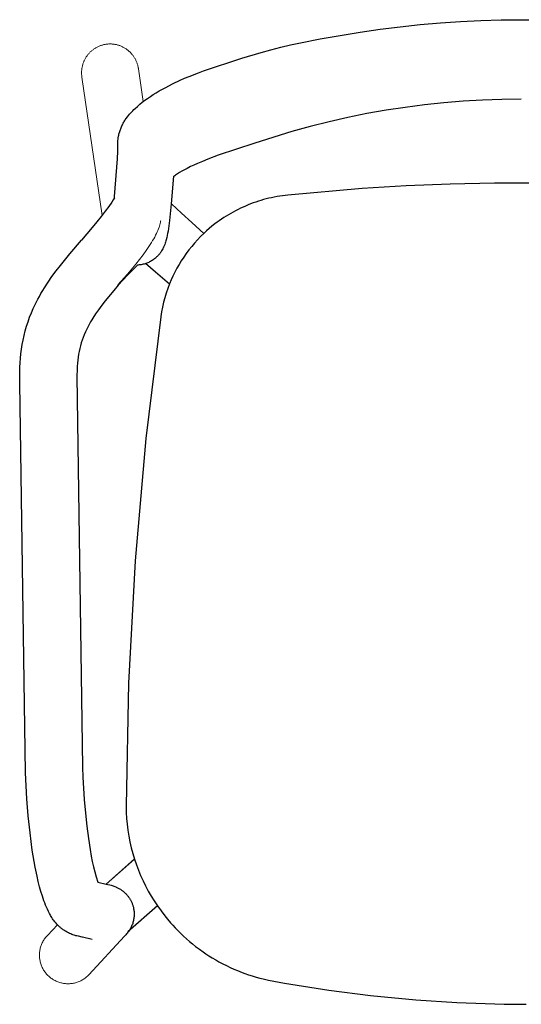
# Model space of a CAD drawing. Extents: x 27232 to 28850, y 10470 to 12144.
# Tile 5 of 7: x 27375 to 27655, y 11593 to 12144. Entities that reach past the tile are written whole.
import ezdxf

# ---------------------------------------------------------------- set-up
doc = ezdxf.new("R2010")
doc.units = 0
doc.header["$LTSCALE"] = 0.5
doc.layers.add('2D$Visibile$Curve', color=7, linetype='CONTINUOUS', lineweight=25, true_color=0x000000)
doc.layers.add('2D$Visibile$Tangenti', color=252, linetype='CONTINUOUS', lineweight=20, true_color=0x696969)

msp = doc.modelspace()

# ---------------------------------------------------------------- linework, layer by layer
at = {"layer": '2D$Visibile$Curve', "color": 0}
for p, q in [((27576.18, 12138.61), (27587.4, 12140.01)), ((27587.4, 12140.01), (27598.66, 12141.19)), ((27598.66, 12141.19), (27609.93, 12142.16)), ((27609.93, 12142.16), (27621.23, 12142.92)), ((27621.23, 12142.92), (27632.53, 12143.47)), ((27632.53, 12143.47), (27643.85, 12143.8)), ((27643.85, 12143.8), (27655.17, 12143.92)), ((27655.17, 12143.92), (27666.49, 12143.83)), ((27542.69, 12133.22), (27564.98, 12137.01)), ((27564.98, 12137.01), (27576.18, 12138.61)), ((27515.13, 12127.11), (27520.59, 12128.52)), ((27520.59, 12128.52), (27526.09, 12129.82)), ((27526.09, 12129.82), (27531.61, 12131.03)), ((27531.61, 12131.03), (27542.69, 12133.22)), ((27498.89, 12122.33), (27509.69, 12125.6)), ((27509.69, 12125.6), (27515.13, 12127.11)), ((27477.47, 12115.29), (27498.89, 12122.33)), ((27466.81, 12111.11), (27469.41, 12112.2)), ((27469.41, 12112.2), (27474.67, 12114.26)), ((27474.67, 12114.26), (27477.47, 12115.26)), ((27477.47, 12115.29), (27477.39, 12115.24)), ((27456.26, 12106.04), (27460, 12107.96)), ((27460, 12107.96), (27464.26, 12109.98)), ((27464.26, 12109.98), (27466.81, 12111.11)), ((27446.1, 12099.86), (27447.65, 12100.92)), ((27447.65, 12100.92), (27449.26, 12101.97)), ((27449.26, 12101.97), (27450.94, 12103.01)), ((27450.94, 12103.01), (27452.67, 12104.04)), ((27452.67, 12104.04), (27454.44, 12105.05)), ((27454.44, 12105.05), (27456.26, 12106.04)), ((27439.1, 12094.21), (27440.41, 12095.41)), ((27440.41, 12095.41), (27441.75, 12096.55)), ((27441.75, 12096.55), (27443.16, 12097.68)), ((27443.16, 12097.68), (27444.6, 12098.78)), ((27444.6, 12098.78), (27446.1, 12099.86)), ((27600.99, 12096.23), (27590.22, 12094.84)), ((27611.78, 12097.37), (27600.99, 12096.23)), ((27622.61, 12098.27), (27611.78, 12097.37)), ((27633.45, 12098.91), (27622.61, 12098.27)), ((27644.31, 12099.29), (27633.45, 12098.91)), ((27655.18, 12099.43), (27644.31, 12099.29)), ((27434.78, 12089.48), (27435.39, 12090.26)), ((27435.39, 12090.26), (27435.98, 12090.96)), ((27435.98, 12090.96), (27436.59, 12091.65)), ((27436.59, 12091.65), (27437.21, 12092.32)), ((27437.21, 12092.32), (27437.84, 12092.98)), ((27437.84, 12092.98), (27438.46, 12093.6)), ((27438.46, 12093.6), (27439.1, 12094.21)), ((27568.82, 12091.31), (27558.19, 12089.17)), ((27579.5, 12093.2), (27568.82, 12091.31)), ((27590.22, 12094.84), (27579.5, 12093.2)), ((27431.49, 12083.95), (27431.73, 12084.49)), ((27431.73, 12084.49), (27431.98, 12085.02)), ((27431.98, 12085.02), (27432.24, 12085.52)), ((27432.24, 12085.52), (27432.51, 12086.02)), ((27432.51, 12086.02), (27432.78, 12086.5)), ((27432.78, 12086.5), (27433.07, 12086.98)), ((27433.07, 12086.98), (27433.34, 12087.41)), ((27433.34, 12087.41), (27433.61, 12087.84)), ((27433.61, 12087.84), (27434.19, 12088.67)), ((27434.19, 12088.67), (27434.78, 12089.48)), ((27547.63, 12086.79), (27537.13, 12084.15)), ((27558.19, 12089.17), (27547.63, 12086.79)), ((27429.86, 12078.64), (27429.99, 12079.31)), ((27429.99, 12079.31), (27430.1, 12079.8)), ((27430.1, 12079.8), (27430.23, 12080.3)), ((27430.23, 12080.3), (27430.36, 12080.79)), ((27430.36, 12080.79), (27430.51, 12081.32)), ((27430.51, 12081.32), (27430.68, 12081.84)), ((27430.68, 12081.84), (27430.86, 12082.36)), ((27430.86, 12082.36), (27431.05, 12082.89)), ((27431.05, 12082.89), (27431.26, 12083.42)), ((27431.26, 12083.42), (27431.49, 12083.95)), ((27526.72, 12081.25), (27506.13, 12074.8)), ((27537.13, 12084.15), (27526.72, 12081.25)), ((27429.39, 12069.17), (27429.42, 12074.36)), ((27429.42, 12074.36), (27429.48, 12075.55)), ((27429.48, 12075.55), (27429.54, 12076.28)), ((27429.54, 12076.28), (27429.62, 12077.06)), ((27429.62, 12077.06), (27429.73, 12077.84)), ((27429.73, 12077.84), (27429.86, 12078.64)), ((27506.13, 12074.8), (27485.68, 12067.98)), ((27429.33, 12067.12), (27429.39, 12069.17)), ((27485.68, 12067.98), (27479.76, 12065.79)), ((27485.67, 12067.98), (27485.68, 12067.98)), ((27427.61, 12044.91), (27429.27, 12066.07)), ((27429.27, 12066.07), (27429.33, 12067.12)), ((27472.01, 12062.53), (27470.12, 12061.65)), ((27473.94, 12063.4), (27472.01, 12062.53)), ((27476.81, 12064.61), (27473.94, 12063.4)), ((27479.76, 12065.79), (27476.81, 12064.61)), ((27461.73, 12056.85), (27461.26, 12056.51)), ((27462.24, 12057.21), (27461.73, 12056.85)), ((27462.79, 12057.57), (27462.24, 12057.21)), ((27464, 12058.35), (27462.79, 12057.57)), ((27465.33, 12059.13), (27464, 12058.35)), ((27466.72, 12059.91), (27465.33, 12059.13)), ((27468.19, 12060.68), (27466.72, 12059.91)), ((27470.12, 12061.65), (27468.19, 12060.68)), ((27460.61, 12056.22), (27459.38, 12040.9)), ((27460.83, 12056.18), (27460.59, 12055.99)), ((27461.26, 12056.51), (27460.83, 12056.18)), ((27615.44, 12051.83), (27590.72, 12050.82)), ((27640.22, 12052.36), (27615.44, 12051.83)), ((27665.03, 12052.39), (27640.22, 12052.36)), ((27566.06, 12049.32), (27524.6, 12045.69)), ((27590.72, 12050.82), (27566.06, 12049.32)), ((27426.09, 12041.84), (27424.37, 12039.33)), ((27426.86, 12043.03), (27426.09, 12041.84)), ((27427.57, 12044.17), (27426.86, 12043.03)), ((27427.57, 12044.17), (27427.61, 12044.91)), ((27459.38, 12040.9), (27458.4, 12031.46)), ((27459.39, 12040.91), (27465.06, 12035.54)), ((27503.73, 12040.76), (27502.31, 12040.19)), ((27505.17, 12041.29), (27503.73, 12040.76)), ((27506.62, 12041.8), (27505.17, 12041.29)), ((27508.08, 12042.28), (27506.62, 12041.8)), ((27509.55, 12042.74), (27508.08, 12042.28)), ((27511.02, 12043.16), (27509.55, 12042.74)), ((27512.51, 12043.56), (27511.02, 12043.16)), ((27514, 12043.93), (27512.51, 12043.56)), ((27515.5, 12044.26), (27514, 12043.93)), ((27517, 12044.58), (27515.5, 12044.26)), ((27518.51, 12044.86), (27517, 12044.58)), ((27520.03, 12045.11), (27518.51, 12044.86)), ((27521.55, 12045.33), (27520.03, 12045.11)), ((27524.6, 12045.69), (27521.55, 12045.33)), ((27422.41, 12036.64), (27420.22, 12033.77)), ((27424.37, 12039.33), (27422.41, 12036.64)), ((27465.06, 12035.54), (27470.88, 12030.31)), ((27492.66, 12035.49), (27491.34, 12034.72)), ((27494, 12036.24), (27492.66, 12035.49)), ((27495.35, 12036.97), (27494, 12036.24)), ((27496.71, 12037.67), (27495.35, 12036.97)), ((27498.09, 12038.34), (27496.71, 12037.67)), ((27499.49, 12038.98), (27498.09, 12038.34)), ((27500.89, 12039.6), (27499.49, 12038.98)), ((27502.31, 12040.19), (27500.89, 12039.6)), ((27417.79, 12030.73), (27415.12, 12027.5)), ((27420.22, 12033.77), (27417.79, 12030.73)), ((27458.4, 12031.46), (27458, 12028.41)), ((27470.89, 12030.3), (27477.56, 12024.27)), ((27483.74, 12029.55), (27482.13, 12028.27)), ((27484.96, 12030.47), (27483.74, 12029.55)), ((27486.21, 12031.37), (27484.96, 12030.47)), ((27487.46, 12032.24), (27486.21, 12031.37)), ((27488.74, 12033.09), (27487.46, 12032.24)), ((27490.03, 12033.92), (27488.74, 12033.09)), ((27491.34, 12034.72), (27490.03, 12033.92)), ((27415.12, 12027.5), (27409.08, 12020.53)), ((27457.33, 12024.29), (27457.09, 12023.08)), ((27457.55, 12025.55), (27457.33, 12024.29)), ((27458, 12028.41), (27457.55, 12025.55)), ((27477.51, 12024.22), (27475.74, 12022.49)), ((27479.02, 12025.61), (27477.51, 12024.22)), ((27480.56, 12026.96), (27479.02, 12025.61)), ((27482.13, 12028.27), (27480.56, 12026.96)), ((27402.56, 12012.84), (27409.08, 12020.53)), ((27409.19, 12020.39), (27409.08, 12020.53)), ((27455.94, 12018.77), (27455.69, 12018.07)), ((27456.16, 12019.44), (27455.94, 12018.77)), ((27456.35, 12020.08), (27456.16, 12019.44)), ((27456.52, 12020.69), (27456.35, 12020.08)), ((27456.82, 12021.88), (27456.52, 12020.69)), ((27457.09, 12023.08), (27456.82, 12021.88)), ((27472.37, 12018.86), (27470.77, 12016.97)), ((27474.03, 12020.7), (27472.37, 12018.86)), ((27475.74, 12022.49), (27474.03, 12020.7)), ((27397.3, 12006.35), (27402.56, 12012.84)), ((27452.69, 12012.72), (27452.47, 12012.45)), ((27452.91, 12012.99), (27452.69, 12012.72)), ((27453.11, 12013.26), (27452.91, 12012.99)), ((27453.37, 12013.63), (27453.11, 12013.26)), ((27453.62, 12013.99), (27453.37, 12013.63)), ((27453.94, 12014.48), (27453.62, 12013.99)), ((27454.27, 12015.02), (27453.94, 12014.48)), ((27454.55, 12015.54), (27454.27, 12015.02)), ((27454.8, 12016.02), (27454.55, 12015.54)), ((27455.02, 12016.48), (27454.8, 12016.02)), ((27455.22, 12016.9), (27455.02, 12016.48)), ((27455.39, 12017.31), (27455.22, 12016.9)), ((27455.55, 12017.7), (27455.39, 12017.31)), ((27455.69, 12018.07), (27455.55, 12017.7)), ((27467.75, 12013.05), (27466.33, 12011.01)), ((27469.22, 12015.03), (27467.75, 12013.05)), ((27470.77, 12016.97), (27469.22, 12015.03)), ((27444.73, 12007.25), (27444.2, 12007.1)), ((27445.26, 12007.43), (27444.73, 12007.25)), ((27450.57, 12002.61), (27445.01, 12007.35)), ((27445.77, 12007.62), (27445.26, 12007.43)), ((27446.28, 12007.83), (27445.77, 12007.62)), ((27446.77, 12008.05), (27446.28, 12007.83)), ((27447.26, 12008.29), (27446.77, 12008.05)), ((27447.75, 12008.55), (27447.26, 12008.29)), ((27448.22, 12008.82), (27447.75, 12008.55)), ((27448.68, 12009.11), (27448.22, 12008.82)), ((27449.14, 12009.41), (27448.68, 12009.11)), ((27449.61, 12009.75), (27449.14, 12009.41)), ((27450.05, 12010.09), (27449.61, 12009.75)), ((27450.47, 12010.43), (27450.05, 12010.09)), ((27450.86, 12010.78), (27450.47, 12010.43)), ((27451.18, 12011.08), (27450.86, 12010.78)), ((27451.49, 12011.38), (27451.18, 12011.08)), ((27451.87, 12011.78), (27451.49, 12011.38)), ((27452.23, 12012.17), (27451.87, 12011.78)), ((27452.47, 12012.45), (27452.23, 12012.17)), ((27464.96, 12008.92), (27463.7, 12006.84)), ((27464.98, 12008.94), (27464.96, 12008.92)), ((27466.33, 12011.01), (27464.98, 12008.94)), ((27392.59, 12000.1), (27394.91, 12003.25)), ((27394.91, 12003.25), (27397.3, 12006.35)), ((27440.37, 12006.51), (27434.89, 12000.95)), ((27440.92, 12006.53), (27440.37, 12006.5)), ((27441.48, 12006.58), (27440.92, 12006.53)), ((27442.03, 12006.65), (27441.48, 12006.58)), ((27442.58, 12006.73), (27442.03, 12006.65)), ((27443.12, 12006.83), (27442.58, 12006.73)), ((27443.66, 12006.96), (27443.12, 12006.83)), ((27444.2, 12007.1), (27443.66, 12006.96)), ((27458.34, 11995.85), (27450.57, 12002.61)), ((27461.37, 12002.58), (27460.31, 12000.4)), ((27462.5, 12004.73), (27461.37, 12002.58)), ((27463.7, 12006.84), (27462.5, 12004.73)), ((27388.39, 11993.83), (27390.44, 11997)), ((27390.44, 11997), (27392.59, 12000.1)), ((27434.89, 12000.95), (27429.57, 11995.24)), ((27459.31, 11998.19), (27458.38, 11995.95)), ((27460.31, 12000.4), (27459.31, 11998.19)), ((27385.55, 11989.01), (27386.47, 11990.64)), ((27386.47, 11990.64), (27387.41, 11992.24)), ((27387.41, 11992.24), (27388.39, 11993.83)), ((27427.15, 11992.35), (27422.46, 11986.58)), ((27429.57, 11995.24), (27427.15, 11992.35)), ((27429.57, 11995.24), (27429.45, 11995.38)), ((27456.56, 11990.86), (27455.78, 11988.28)), ((27457.42, 11993.42), (27456.56, 11990.86)), ((27458.38, 11995.95), (27457.42, 11993.42)), ((27383.23, 11984.52), (27384.67, 11987.37)), ((27384.67, 11987.37), (27385.55, 11989.01)), ((27422.46, 11986.58), (27420.51, 11984.05)), ((27455.09, 11985.67), (27454.48, 11983.03)), ((27455.78, 11988.28), (27455.09, 11985.67)), ((27380.12, 11977.3), (27381.09, 11979.76)), ((27381.09, 11979.76), (27382.13, 11982.15)), ((27382.13, 11982.15), (27383.23, 11984.52)), ((27418.62, 11981.48), (27417.03, 11979.2)), ((27420.51, 11984.05), (27418.62, 11981.48)), ((27453.97, 11980.38), (27453.55, 11977.71)), ((27454.48, 11983.03), (27453.97, 11980.38)), ((27378.4, 11972.28), (27379.23, 11974.82)), ((27379.23, 11974.82), (27380.12, 11977.3)), ((27414.21, 11974.7), (27413.59, 11973.6)), ((27414.86, 11975.79), (27414.21, 11974.7)), ((27415.52, 11976.87), (27414.86, 11975.79)), ((27417.03, 11979.2), (27415.52, 11976.87)), ((27453.55, 11977.5), (27445.13, 11909.36)), ((27377.01, 11967.14), (27377.66, 11969.71)), ((27377.66, 11969.71), (27378.4, 11972.28)), ((27411.33, 11969.07), (27410.67, 11967.53)), ((27412.04, 11970.6), (27411.33, 11969.07)), ((27412.99, 11972.48), (27412.04, 11970.6)), ((27413.59, 11973.6), (27412.99, 11972.48)), ((27375.97, 11961.99), (27376.44, 11964.55)), ((27376.44, 11964.55), (27377.01, 11967.14)), ((27409.5, 11964.43), (27408.99, 11962.9)), ((27410.06, 11965.99), (27409.5, 11964.43)), ((27410.67, 11967.53), (27410.06, 11965.99)), ((27375.24, 11956.87), (27375.57, 11959.42)), ((27375.57, 11959.42), (27375.97, 11961.99)), ((27407.81, 11958.22), (27407.51, 11956.59)), ((27408.15, 11959.79), (27407.81, 11958.22)), ((27408.55, 11961.34), (27408.15, 11959.79)), ((27408.99, 11962.9), (27408.55, 11961.34)), ((27374.8, 11951.79), (27374.99, 11954.32)), ((27374.99, 11954.32), (27375.24, 11956.87)), ((27407.04, 11953.25), (27406.87, 11951.54)), ((27407.25, 11954.96), (27407.04, 11953.25)), ((27407.51, 11956.59), (27407.25, 11954.96)), ((27374.56, 11944.57), (27374.67, 11949.3)), ((27374.67, 11949.3), (27374.8, 11951.79)), ((27406.64, 11947.99), (27406.56, 11944.33)), ((27406.73, 11949.78), (27406.64, 11947.99)), ((27406.87, 11951.54), (27406.73, 11949.78)), ((27374.58, 11940.34), (27374.56, 11944.57)), ((27406.56, 11944.33), (27409.65, 11725.39)), ((27377.73, 11722.27), (27374.58, 11940.34)), ((27445.13, 11909.36), (27439.07, 11840.96)), ((27439.07, 11840.96), (27435.37, 11772.4)), ((27435.37, 11772.4), (27434.03, 11703.75)), ((27378.56, 11707.74), (27377.73, 11722.27)), ((27409.65, 11725.39), (27409.88, 11719.83)), ((27409.88, 11719.83), (27410.69, 11707.21)), ((27379.31, 11698.13), (27378.56, 11707.74)), ((27410.69, 11707.21), (27411.34, 11699.57)), ((27411.34, 11699.57), (27412.1, 11692.31)), ((27434.03, 11703.75), (27434.03, 11703.62)), ((27434.03, 11703.4), (27434.13, 11700.07)), ((27434.13, 11700.07), (27434.33, 11696.74)), ((27380.33, 11688.55), (27379.31, 11698.13)), ((27434.33, 11696.74), (27434.64, 11693.42)), ((27434.64, 11693.42), (27435.06, 11690.11)), ((27381.62, 11679), (27380.33, 11688.55)), ((27412.1, 11692.31), (27412.97, 11685.52)), ((27435.06, 11690.11), (27435.59, 11686.82)), ((27412.97, 11685.52), (27413.92, 11679.35)), ((27435.59, 11686.82), (27436.24, 11683.54)), ((27436.24, 11683.54), (27436.99, 11680.29)), ((27383.18, 11669.49), (27381.62, 11679)), ((27413.92, 11679.35), (27414.61, 11675.49)), ((27436.99, 11680.29), (27437.85, 11677.07)), ((27437.85, 11677.07), (27438.81, 11673.88)), ((27414.61, 11675.49), (27415.17, 11672.57)), ((27415.17, 11672.57), (27415.82, 11669.67)), ((27438.81, 11674.08), (27422.95, 11659.98)), ((27422.99, 11659.97), (27438.82, 11674.05)), ((27423.02, 11659.97), (27438.81, 11673.88)), ((27438.81, 11673.88), (27439.85, 11670.81)), ((27384.24, 11664.33), (27383.18, 11669.49)), ((27415.82, 11669.67), (27416.56, 11666.78)), ((27416.56, 11666.78), (27417.39, 11663.92)), ((27439.85, 11670.81), (27440.99, 11667.78)), ((27440.99, 11667.78), (27442.22, 11664.78)), ((27384.93, 11661.34), (27384.24, 11664.33)), ((27385.66, 11658.48), (27384.93, 11661.34)), ((27417.39, 11663.92), (27418.31, 11661.09)), ((27418.31, 11661.09), (27423.02, 11659.97)), ((27423.02, 11659.97), (27423.95, 11659.75)), ((27442.22, 11664.78), (27443.55, 11661.82)), ((27443.55, 11661.82), (27444.97, 11658.91)), ((27386.41, 11655.75), (27385.66, 11658.48)), ((27387.22, 11653.12), (27386.41, 11655.75)), ((27423.95, 11659.75), (27425, 11659.49)), ((27425, 11659.49), (27425.64, 11659.31)), ((27425.64, 11659.31), (27426.37, 11659.1)), ((27426.37, 11659.1), (27426.79, 11658.96)), ((27426.79, 11658.96), (27427.25, 11658.8)), ((27427.25, 11658.8), (27427.74, 11658.61)), ((27427.74, 11658.61), (27428.28, 11658.39)), ((27428.28, 11658.39), (27428.61, 11658.24)), ((27428.61, 11658.24), (27428.95, 11658.09)), ((27428.95, 11658.09), (27429.31, 11657.91)), ((27429.31, 11657.91), (27429.68, 11657.72)), ((27429.68, 11657.72), (27430.08, 11657.5)), ((27430.08, 11657.5), (27430.48, 11657.27)), ((27430.48, 11657.27), (27430.89, 11657.02)), ((27430.89, 11657.02), (27431.3, 11656.75)), ((27431.3, 11656.75), (27431.49, 11656.61)), ((27431.49, 11656.61), (27431.79, 11656.4)), ((27431.79, 11656.4), (27432.09, 11656.17)), ((27432.09, 11656.17), (27432.39, 11655.94)), ((27432.39, 11655.94), (27432.69, 11655.7)), ((27432.69, 11655.7), (27432.98, 11655.45)), ((27432.98, 11655.45), (27433.27, 11655.19)), ((27433.27, 11655.19), (27433.55, 11654.92)), ((27433.55, 11654.92), (27433.84, 11654.64)), ((27433.84, 11654.64), (27434.11, 11654.35)), ((27434.11, 11654.35), (27434.39, 11654.05)), ((27444.97, 11658.91), (27446.49, 11656.05)), ((27446.49, 11656.05), (27448.1, 11653.24)), ((27388.07, 11650.61), (27387.22, 11653.12)), ((27388.53, 11649.38), (27388.07, 11650.61)), ((27389, 11648.17), (27388.53, 11649.38)), ((27434.39, 11654.05), (27434.65, 11653.75)), ((27434.65, 11653.75), (27434.92, 11653.43)), ((27434.92, 11653.43), (27435.17, 11653.11)), ((27435.17, 11653.11), (27435.43, 11652.77)), ((27435.43, 11652.77), (27435.67, 11652.43)), ((27435.67, 11652.43), (27435.91, 11652.08)), ((27435.91, 11652.08), (27436.12, 11651.74)), ((27436.12, 11651.74), (27436.33, 11651.4)), ((27436.33, 11651.4), (27436.53, 11651.05)), ((27436.53, 11651.05), (27436.72, 11650.7)), ((27436.72, 11650.7), (27436.9, 11650.35)), ((27436.9, 11650.35), (27437.07, 11649.99)), ((27437.07, 11649.99), (27437.23, 11649.62)), ((27437.23, 11649.62), (27437.39, 11649.25)), ((27437.39, 11649.25), (27437.54, 11648.88)), ((27437.54, 11648.88), (27437.67, 11648.5)), ((27448.1, 11653.24), (27449.8, 11650.48)), ((27449.8, 11650.48), (27451.58, 11647.77)), ((27389.5, 11646.98), (27389, 11648.17)), ((27390.02, 11645.82), (27389.5, 11646.98)), ((27390.58, 11644.64), (27390.02, 11645.82)), ((27391.19, 11643.47), (27390.58, 11644.64)), ((27391.51, 11642.89), (27391.19, 11643.47)), ((27451.74, 11647.75), (27435.01, 11633.21)), ((27437.67, 11648.5), (27437.8, 11648.12)), ((27437.8, 11648.12), (27437.92, 11647.74)), ((27437.92, 11647.74), (27438.03, 11647.35)), ((27438.03, 11647.35), (27438.13, 11646.95)), ((27438.13, 11646.95), (27438.22, 11646.56)), ((27438.22, 11646.56), (27438.3, 11646.16)), ((27438.3, 11646.16), (27438.4, 11645.61)), ((27438.4, 11645.61), (27438.47, 11645.06)), ((27438.47, 11645.06), (27438.53, 11644.51)), ((27438.53, 11644.51), (27438.57, 11643.95)), ((27438.57, 11643.95), (27438.59, 11643.4)), ((27438.59, 11643.4), (27438.59, 11642.84)), ((27451.58, 11647.77), (27453.61, 11644.92)), ((27453.61, 11644.92), (27455.73, 11642.14)), ((27391.84, 11642.31), (27391.51, 11642.89)), ((27392.19, 11641.73), (27391.84, 11642.31)), ((27392.55, 11641.17), (27392.19, 11641.73)), ((27392.94, 11640.57), (27392.55, 11641.17)), ((27393.36, 11639.96), (27392.94, 11640.57)), ((27393.81, 11639.36), (27393.36, 11639.96)), ((27394.28, 11638.76), (27393.81, 11639.36)), ((27394.61, 11638.36), (27394.28, 11638.76)), ((27394.95, 11637.97), (27394.61, 11638.36)), ((27395.3, 11637.58), (27394.95, 11637.97)), ((27437.76, 11637.93), (27437.58, 11637.4)), ((27437.93, 11638.46), (27437.76, 11637.93)), ((27438.07, 11639), (27437.93, 11638.46)), ((27438.2, 11639.54), (27438.07, 11639)), ((27438.31, 11640.08), (27438.2, 11639.54)), ((27438.4, 11640.63), (27438.31, 11640.08)), ((27438.48, 11641.18), (27438.4, 11640.63)), ((27438.53, 11641.73), (27438.48, 11641.18)), ((27438.57, 11642.29), (27438.53, 11641.73)), ((27438.59, 11642.84), (27438.57, 11642.29)), ((27455.73, 11642.14), (27457.29, 11640.22)), ((27457.29, 11640.22), (27458.89, 11638.34)), ((27458.89, 11638.34), (27460.22, 11636.85)), ((27395.66, 11637.2), (27395.3, 11637.58)), ((27396.06, 11636.78), (27395.66, 11637.2)), ((27396.48, 11636.38), (27396.06, 11636.78)), ((27396.81, 11636.08), (27396.48, 11636.38)), ((27397.14, 11635.78), (27396.81, 11636.08)), ((27397.47, 11635.5), (27397.14, 11635.78)), ((27397.81, 11635.22), (27397.47, 11635.5)), ((27398.16, 11634.94), (27397.81, 11635.22)), ((27398.51, 11634.68), (27398.16, 11634.94)), ((27398.86, 11634.42), (27398.51, 11634.68)), ((27399.22, 11634.17), (27398.86, 11634.42)), ((27399.85, 11633.75), (27399.22, 11634.17)), ((27400.49, 11633.36), (27399.85, 11633.75)), ((27401.13, 11633), (27400.49, 11633.36)), ((27401.77, 11632.66), (27401.13, 11633)), ((27402.43, 11632.35), (27401.77, 11632.66)), ((27403.08, 11632.06), (27402.43, 11632.35)), ((27434.72, 11632.47), (27434.33, 11632.01)), ((27435.1, 11632.95), (27434.72, 11632.47)), ((27435.47, 11633.44), (27435.1, 11632.95)), ((27435.82, 11633.94), (27435.47, 11633.44)), ((27436.12, 11634.41), (27435.82, 11633.94)), ((27436.4, 11634.89), (27436.12, 11634.41)), ((27436.67, 11635.38), (27436.4, 11634.89)), ((27436.92, 11635.87), (27436.67, 11635.38)), ((27437.16, 11636.37), (27436.92, 11635.87)), ((27437.38, 11636.89), (27437.16, 11636.37)), ((27437.58, 11637.4), (27437.38, 11636.89)), ((27460.22, 11636.85), (27461.57, 11635.4)), ((27461.57, 11635.4), (27463.13, 11633.78)), ((27463.13, 11633.78), (27464.62, 11632.31)), ((27464.62, 11632.31), (27466.14, 11630.86)), ((27403.73, 11631.79), (27403.08, 11632.06)), ((27404.36, 11631.56), (27403.73, 11631.79)), ((27404.95, 11631.36), (27404.36, 11631.56)), ((27405.51, 11631.19), (27404.95, 11631.36)), ((27406.05, 11631.03), (27405.51, 11631.19)), ((27406.55, 11630.9), (27406.05, 11631.03)), ((27407.43, 11630.7), (27406.55, 11630.9)), ((27409.42, 11630.31), (27407.43, 11630.7)), ((27409.78, 11630.24), (27409.42, 11630.31)), ((27415.04, 11628.96), (27409.78, 11630.24)), ((27433.49, 11631.11), (27433.05, 11630.68)), ((27433.05, 11630.68), (27433.13, 11630.76)), ((27433.92, 11631.55), (27433.49, 11631.11)), ((27434.33, 11632.01), (27433.92, 11631.55)), ((27466.14, 11630.86), (27467.81, 11629.35)), ((27467.81, 11629.35), (27469.51, 11627.87)), ((27469.51, 11627.87), (27471.24, 11626.43)), ((27471.24, 11626.43), (27473, 11625.03)), ((27473, 11625.03), (27475.09, 11623.45)), ((27475.09, 11623.45), (27477.22, 11621.93)), ((27477.22, 11621.93), (27478.78, 11620.87)), ((27478.78, 11620.87), (27480.36, 11619.83)), ((27480.36, 11619.83), (27482.31, 11618.61)), ((27482.31, 11618.61), (27484.28, 11617.44)), ((27484.28, 11617.44), (27486, 11616.47)), ((27486, 11616.47), (27488.22, 11615.28)), ((27488.22, 11615.28), (27490.22, 11614.27)), ((27490.22, 11614.27), (27492.24, 11613.3)), ((27492.24, 11613.3), (27494.27, 11612.38)), ((27494.27, 11612.38), (27496.33, 11611.51)), ((27496.33, 11611.51), (27498.96, 11610.47)), ((27498.96, 11610.47), (27500.49, 11609.9)), ((27500.49, 11609.9), (27502.58, 11609.17)), ((27502.58, 11609.17), (27504.69, 11608.49)), ((27504.69, 11608.49), (27506.82, 11607.85)), ((27506.82, 11607.85), (27508.97, 11607.26)), ((27508.97, 11607.26), (27510.71, 11606.82)), ((27510.71, 11606.82), (27513.71, 11606.13)), ((27513.71, 11606.13), (27522.79, 11604.45)), ((27522.79, 11604.45), (27547.45, 11600.52)), ((27547.45, 11600.52), (27570.74, 11597.54)), ((27570.74, 11597.54), (27596.24, 11595.09)), ((27596.24, 11595.09), (27619.14, 11593.6)), ((27619.14, 11593.6), (27645.67, 11592.73)), ((27645.67, 11592.73), (27657.92, 11592.63))]:
    msp.add_line(p, q, dxfattribs=at)
at = {"layer": '2D$Visibile$Tangenti', "color": 0}
for p, q in [((27417.91, 12128.6), (27417.56, 12128.42)), ((27418.26, 12128.78), (27417.91, 12128.6)), ((27418.62, 12128.94), (27418.26, 12128.78)), ((27418.98, 12129.1), (27418.62, 12128.94)), ((27419.35, 12129.25), (27418.98, 12129.1)), ((27419.71, 12129.39), (27419.35, 12129.25)), ((27420.09, 12129.52), (27419.71, 12129.39)), ((27420.46, 12129.64), (27420.09, 12129.52)), ((27420.84, 12129.75), (27420.46, 12129.64)), ((27421.22, 12129.85), (27420.84, 12129.75)), ((27421.61, 12129.95), (27421.22, 12129.85)), ((27421.99, 12130.03), (27421.61, 12129.95)), ((27422.38, 12130.1), (27421.99, 12130.03)), ((27422.77, 12130.17), (27422.38, 12130.1)), ((27423.16, 12130.22), (27422.77, 12130.17)), ((27423.55, 12130.26), (27423.16, 12130.22)), ((27423.94, 12130.3), (27423.55, 12130.26)), ((27424.34, 12130.32), (27423.94, 12130.3)), ((27424.73, 12130.34), (27424.34, 12130.32)), ((27425.13, 12130.34), (27424.73, 12130.34)), ((27425.52, 12130.34), (27425.13, 12130.34)), ((27425.91, 12130.32), (27425.52, 12130.34)), ((27426.31, 12130.3), (27425.91, 12130.32)), ((27426.7, 12130.26), (27426.31, 12130.3)), ((27427.09, 12130.22), (27426.7, 12130.26)), ((27427.48, 12130.16), (27427.09, 12130.22)), ((27427.87, 12130.1), (27427.48, 12130.16)), ((27428.26, 12130.02), (27427.87, 12130.1)), ((27428.64, 12129.94), (27428.26, 12130.02)), ((27429.03, 12129.85), (27428.64, 12129.94)), ((27429.41, 12129.74), (27429.03, 12129.85)), ((27429.78, 12129.63), (27429.41, 12129.74)), ((27430.16, 12129.51), (27429.78, 12129.63)), ((27430.53, 12129.38), (27430.16, 12129.51)), ((27430.9, 12129.24), (27430.53, 12129.38)), ((27431.26, 12129.09), (27430.9, 12129.24)), ((27431.62, 12128.93), (27431.26, 12129.09)), ((27431.98, 12128.77), (27431.62, 12128.93)), ((27432.33, 12128.59), (27431.98, 12128.77)), ((27432.68, 12128.41), (27432.33, 12128.59)), ((27411.81, 12123.08), (27411.6, 12122.74)), ((27412.03, 12123.41), (27411.81, 12123.08)), ((27412.26, 12123.73), (27412.03, 12123.41)), ((27412.49, 12124.05), (27412.26, 12123.73)), ((27412.74, 12124.37), (27412.49, 12124.05)), ((27412.99, 12124.67), (27412.74, 12124.37)), ((27413.25, 12124.98), (27412.99, 12124.67)), ((27413.52, 12125.27), (27413.25, 12124.98)), ((27413.79, 12125.56), (27413.52, 12125.27)), ((27414.07, 12125.84), (27413.79, 12125.56)), ((27414.36, 12126.12), (27414.07, 12125.84)), ((27414.66, 12126.38), (27414.36, 12126.12)), ((27414.96, 12126.64), (27414.66, 12126.38)), ((27415.27, 12126.89), (27414.96, 12126.64)), ((27415.58, 12127.13), (27415.27, 12126.89)), ((27415.9, 12127.37), (27415.58, 12127.13)), ((27416.22, 12127.59), (27415.9, 12127.37)), ((27416.55, 12127.81), (27416.22, 12127.59)), ((27416.88, 12128.02), (27416.55, 12127.81)), ((27417.22, 12128.22), (27416.88, 12128.02)), ((27417.56, 12128.42), (27417.22, 12128.22)), ((27433.03, 12128.22), (27432.68, 12128.41)), ((27433.37, 12128.01), (27433.03, 12128.22)), ((27433.7, 12127.81), (27433.37, 12128.01)), ((27434.03, 12127.59), (27433.7, 12127.81)), ((27434.35, 12127.36), (27434.03, 12127.59)), ((27434.67, 12127.13), (27434.35, 12127.36)), ((27434.98, 12126.89), (27434.67, 12127.13)), ((27435.29, 12126.64), (27434.98, 12126.89)), ((27435.59, 12126.39), (27435.29, 12126.64)), ((27435.88, 12126.12), (27435.59, 12126.39)), ((27436.17, 12125.86), (27435.88, 12126.12)), ((27436.45, 12125.58), (27436.17, 12125.86)), ((27436.72, 12125.3), (27436.45, 12125.58)), ((27436.99, 12125), (27436.72, 12125.3)), ((27437.25, 12124.71), (27436.99, 12125)), ((27437.5, 12124.4), (27437.25, 12124.71)), ((27437.75, 12124.09), (27437.5, 12124.4)), ((27437.99, 12123.78), (27437.75, 12124.09)), ((27438.22, 12123.45), (27437.99, 12123.78)), ((27438.44, 12123.12), (27438.22, 12123.45)), ((27438.66, 12122.79), (27438.44, 12123.12)), ((27409.54, 12117.59), (27409.46, 12117.2)), ((27409.63, 12117.98), (27409.54, 12117.59)), ((27409.72, 12118.36), (27409.63, 12117.98)), ((27409.83, 12118.75), (27409.72, 12118.36)), ((27409.95, 12119.13), (27409.83, 12118.75)), ((27410.07, 12119.51), (27409.95, 12119.13)), ((27410.2, 12119.88), (27410.07, 12119.51)), ((27410.35, 12120.25), (27410.2, 12119.88)), ((27410.5, 12120.62), (27410.35, 12120.25)), ((27410.66, 12120.98), (27410.5, 12120.62)), ((27410.83, 12121.34), (27410.66, 12120.98)), ((27411.01, 12121.7), (27410.83, 12121.34)), ((27411.2, 12122.05), (27411.01, 12121.7)), ((27411.39, 12122.4), (27411.2, 12122.05)), ((27411.6, 12122.74), (27411.39, 12122.4)), ((27438.87, 12122.45), (27438.66, 12122.79)), ((27439.06, 12122.11), (27438.87, 12122.45)), ((27439.26, 12121.76), (27439.06, 12122.11)), ((27439.44, 12121.4), (27439.26, 12121.76)), ((27439.61, 12121.05), (27439.44, 12121.4)), ((27439.78, 12120.68), (27439.61, 12121.05)), ((27439.93, 12120.32), (27439.78, 12120.68)), ((27440.08, 12119.95), (27439.93, 12120.32)), ((27440.22, 12119.58), (27440.08, 12119.95)), ((27440.35, 12119.2), (27440.22, 12119.58)), ((27440.47, 12118.82), (27440.35, 12119.2)), ((27440.56, 12118.52), (27440.47, 12118.82)), ((27440.64, 12118.23), (27440.56, 12118.52)), ((27440.72, 12117.93), (27440.64, 12118.23)), ((27440.79, 12117.62), (27440.72, 12117.93)), ((27440.85, 12117.32), (27440.79, 12117.62)), ((27409.19, 12114.83), (27409.18, 12114.43)), ((27409.18, 12114.43), (27409.18, 12114.03)), ((27409.18, 12114.03), (27409.19, 12113.64)), ((27409.21, 12115.23), (27409.19, 12114.83)), ((27409.19, 12113.64), (27409.2, 12113.24)), ((27409.2, 12113.24), (27409.23, 12112.84)), ((27409.24, 12115.62), (27409.21, 12115.23)), ((27409.23, 12112.84), (27409.27, 12112.45)), ((27409.28, 12116.02), (27409.24, 12115.62)), ((27409.27, 12112.45), (27409.31, 12112.1)), ((27409.33, 12116.41), (27409.28, 12116.02)), ((27409.31, 12112.1), (27409.35, 12111.75)), ((27409.39, 12116.81), (27409.33, 12116.41)), ((27409.46, 12117.2), (27409.39, 12116.81)), ((27440.91, 12117.02), (27440.85, 12117.32)), ((27440.96, 12116.71), (27440.91, 12117.02)), ((27441.01, 12116.41), (27440.96, 12116.71)), ((27441.01, 12116.41), (27443.71, 12098.11)), ((27420.74, 12034.37), (27409.35, 12111.75)), ((27452.94, 12028.88), (27453.04, 12029.26)), ((27453.04, 12029.26), (27453.13, 12029.64)), ((27453.13, 12029.64), (27453.22, 12030.01)), ((27453.22, 12030.01), (27453.29, 12030.38)), ((27453.29, 12030.38), (27453.35, 12030.74)), ((27453.35, 12030.74), (27453.4, 12031.09)), ((27453.4, 12031.09), (27453.44, 12031.43)), ((27450.62, 12023.22), (27451.09, 12024.17)), ((27451.09, 12024.17), (27451.52, 12025.09)), ((27451.52, 12025.09), (27451.91, 12025.98)), ((27451.91, 12025.98), (27452.26, 12026.84)), ((27452.26, 12026.84), (27452.56, 12027.68)), ((27452.56, 12027.68), (27452.7, 12028.08)), ((27452.7, 12028.08), (27452.82, 12028.48)), ((27452.82, 12028.48), (27452.94, 12028.88)), ((27446.88, 12016.96), (27448.3, 12019.16)), ((27448.3, 12019.16), (27448.94, 12020.22)), ((27448.94, 12020.22), (27449.54, 12021.25)), ((27449.54, 12021.25), (27450.1, 12022.25)), ((27450.1, 12022.25), (27450.62, 12023.22)), ((27443.54, 12012.24), (27445.3, 12014.66)), ((27445.3, 12014.66), (27446.88, 12016.96)), ((27439.53, 12007.06), (27441.62, 12009.7)), ((27441.62, 12009.7), (27443.54, 12012.24)), ((27434.83, 12001.44), (27439.53, 12007.06)), ((27429.45, 11995.38), (27434.83, 12001.44)), ((27390.04, 11631.21), (27395.66, 11637.2)), ((27386.98, 11626.64), (27387.21, 11627.14)), ((27387.21, 11627.14), (27387.46, 11627.64)), ((27387.46, 11627.64), (27387.73, 11628.12)), ((27387.73, 11628.12), (27388.01, 11628.6)), ((27388.01, 11628.6), (27388.31, 11629.06)), ((27388.31, 11629.06), (27388.63, 11629.51)), ((27388.63, 11629.51), (27388.96, 11629.96)), ((27388.96, 11629.96), (27389.31, 11630.39)), ((27389.31, 11630.39), (27389.67, 11630.81)), ((27389.67, 11630.81), (27390.04, 11631.21)), ((27433.13, 11630.76), (27413.21, 11609.14)), ((27385.61, 11620.75), (27385.64, 11621.3)), ((27385.64, 11621.3), (27385.69, 11621.85)), ((27385.69, 11621.85), (27385.76, 11622.4)), ((27385.76, 11622.4), (27385.85, 11622.95)), ((27385.85, 11622.95), (27385.96, 11623.49)), ((27385.96, 11623.49), (27386.08, 11624.03)), ((27386.08, 11624.03), (27386.22, 11624.56)), ((27386.22, 11624.56), (27386.39, 11625.09)), ((27386.39, 11625.09), (27386.57, 11625.62)), ((27386.57, 11625.62), (27386.76, 11626.13)), ((27386.76, 11626.13), (27386.98, 11626.64)), ((27385.6, 11620.2), (27385.61, 11620.75)), ((27385.61, 11619.64), (27385.6, 11620.2)), ((27385.64, 11619.09), (27385.61, 11619.64)), ((27385.68, 11618.54), (27385.64, 11619.09)), ((27385.75, 11617.99), (27385.68, 11618.54)), ((27385.83, 11617.45), (27385.75, 11617.99)), ((27385.94, 11616.9), (27385.83, 11617.45)), ((27386.06, 11616.36), (27385.94, 11616.9)), ((27386.2, 11615.83), (27386.06, 11616.36)), ((27386.36, 11615.3), (27386.2, 11615.83)), ((27386.53, 11614.77), (27386.36, 11615.3)), ((27386.73, 11614.26), (27386.53, 11614.77)), ((27386.94, 11613.74), (27386.73, 11614.26)), ((27387.17, 11613.24), (27386.94, 11613.74)), ((27387.42, 11612.75), (27387.17, 11613.24)), ((27387.68, 11612.26), (27387.42, 11612.75)), ((27387.96, 11611.79), (27387.68, 11612.26)), ((27388.26, 11611.32), (27387.96, 11611.79)), ((27388.57, 11610.86), (27388.26, 11611.32)), ((27388.9, 11610.42), (27388.57, 11610.86)), ((27389.25, 11609.98), (27388.9, 11610.42)), ((27389.61, 11609.56), (27389.25, 11609.98)), ((27389.98, 11609.16), (27389.61, 11609.56)), ((27390.37, 11608.76), (27389.98, 11609.16)), ((27390.77, 11608.38), (27390.37, 11608.76)), ((27391.18, 11608.01), (27390.77, 11608.38)), ((27391.61, 11607.66), (27391.18, 11608.01)), ((27392.04, 11607.32), (27391.61, 11607.66)), ((27392.49, 11607), (27392.04, 11607.32)), ((27392.95, 11606.69), (27392.49, 11607)), ((27393.42, 11606.4), (27392.95, 11606.69)), ((27393.9, 11606.13), (27393.42, 11606.4)), ((27394.39, 11605.87), (27393.9, 11606.13)), ((27394.89, 11605.63), (27394.39, 11605.87)), ((27395.4, 11605.4), (27394.89, 11605.63)), ((27395.91, 11605.2), (27395.4, 11605.4)), ((27396.43, 11605.01), (27395.91, 11605.2)), ((27396.96, 11604.84), (27396.43, 11605.01)), ((27397.49, 11604.69), (27396.96, 11604.84)), ((27406.23, 11604.83), (27405.69, 11604.68)), ((27406.75, 11605), (27406.23, 11604.83)), ((27407.27, 11605.19), (27406.75, 11605)), ((27407.79, 11605.39), (27407.27, 11605.19)), ((27408.29, 11605.62), (27407.79, 11605.39)), ((27408.79, 11605.86), (27408.29, 11605.62)), ((27409.28, 11606.11), (27408.79, 11605.86)), ((27409.76, 11606.39), (27409.28, 11606.11)), ((27410.23, 11606.68), (27409.76, 11606.39)), ((27410.69, 11606.98), (27410.23, 11606.68)), ((27411.14, 11607.31), (27410.69, 11606.98)), ((27411.58, 11607.64), (27411.14, 11607.31)), ((27412.01, 11608), (27411.58, 11607.64)), ((27412.42, 11608.36), (27412.01, 11608)), ((27412.82, 11608.74), (27412.42, 11608.36)), ((27413.21, 11609.14), (27412.82, 11608.74)), ((27398.03, 11604.56), (27397.49, 11604.69)), ((27398.57, 11604.44), (27398.03, 11604.56)), ((27399.11, 11604.35), (27398.57, 11604.44)), ((27399.66, 11604.27), (27399.11, 11604.35)), ((27400.21, 11604.21), (27399.66, 11604.27)), ((27400.76, 11604.17), (27400.21, 11604.21)), ((27401.31, 11604.15), (27400.76, 11604.17)), ((27401.87, 11604.15), (27401.31, 11604.15)), ((27402.42, 11604.17), (27401.87, 11604.15)), ((27402.97, 11604.21), (27402.42, 11604.17)), ((27403.52, 11604.27), (27402.97, 11604.21)), ((27404.07, 11604.34), (27403.52, 11604.27)), ((27404.62, 11604.44), (27404.07, 11604.34)), ((27405.16, 11604.55), (27404.62, 11604.44)), ((27405.69, 11604.68), (27405.16, 11604.55))]:
    msp.add_line(p, q, dxfattribs=at)

doc.saveas('drawing.dxf')
